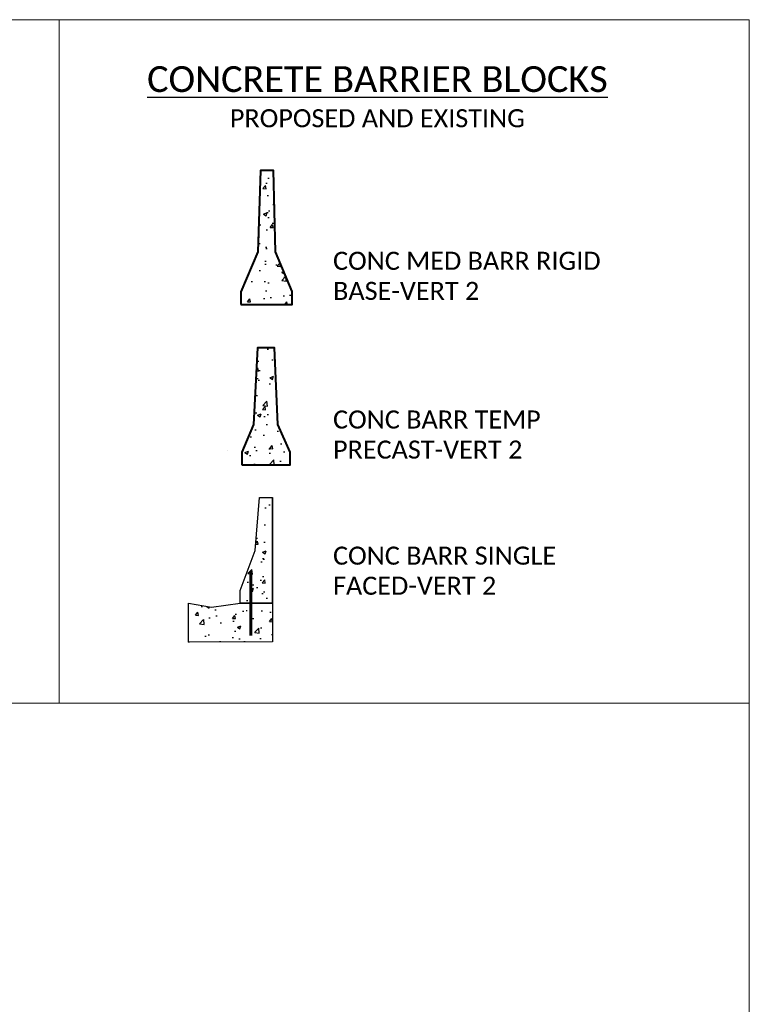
# Model space of a CAD drawing. Extents: x 3480 to 4622, y 4336 to 4703.
# Tile 17 of 33: x 3970 to 3998, y 4638 to 4677. Entities that reach past the tile are written whole.
import ezdxf

# ---------------------------------------------------------------- set-up
doc = ezdxf.new("R2010")
doc.units = 0
doc.header["$MEASUREMENT"] = 0
doc.layers.add('P_MISC_NoPlot', color=7, linetype='Continuous', lineweight=18, plot=False)
doc.layers.add('P_MISC_TXT', color=7, linetype='Continuous')
doc.layers.add('P_MISC_TYPS', color=7, linetype='Continuous', lineweight=25)
doc.styles.add('CalibriLight', font='calibril.ttf')
pattern_1 = [(50, (-3546.028, -4603.5193), (1.43452037, -0.12550427), [0.15, -1.65]), (355, (-3546.028, -4603.5193), (-0.27750267, 1.50438427), [0.12, -1.32]), (100.451444, (-3545.9085, -4603.5298), (1.1570177, 1.37887998), [0.1274804, -1.40228422]), (46.1842, (-3546.028, -4603.1193), (2.13448266, -0.33103856), [0.225, -2.475]), (96.635635, (-3545.8501, -4603.147), (1.8693239, 1.9482372), [0.1912207, -2.1034275]), (351.184164, (-3546.028, -4603.1193), (1.8693239, 1.9482372), [0.18, -1.98]), (21, (-3545.828, -4603.2193), (1.1938141, -0.80523778), [0.15, -1.65]), (326, (-3545.828, -4603.2193), (0.48663066, 1.4503001), [0.12, -1.32]), (71.451445, (-3545.7285, -4603.2864), (1.68044475, 0.6450623), [0.12748038, -1.40228422]), (37.5, (-3546.028, -4603.5193), (0.02431971, 0.665787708), [0, -1.304, 0, -1.34, 0, -1.325]), (7.5, (-3546.028, -4603.5193), (0.526139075, 0.78882342), [0, -0.764, 0, -1.274, 0, -0.505]), (327.5, (-3546.474, -4603.5193), (1.06764487, -0.045109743), [0, -0.5, 0, -1.56, 0, -2.07]), (317.5, (-3546.674, -4603.5193), (1.16637234, 0.20020996), [0, -0.65, 0, -1.036, 0, -1.47])]

# ---------------------------------------------------------------- blocks, each defined once
blk = doc.blocks.new('CONC MED BARR RIGID BASE-VERT 2')
at = {"layer": 'P_MISC_TYPS'}
h = blk.add_hatch(dxfattribs=at)
h.set_pattern_fill('AR-CONC', color=256, scale=0.2)
h.set_pattern_definition([(50, (-3548.7318, -4611.6726), (1.43452037, -0.12550427), [0.15, -1.65]), (355, (-3548.7318, -4611.6726), (-0.27750267, 1.50438427), [0.12, -1.32]), (100.451444, (-3548.6123, -4611.683), (1.1570177, 1.37887998), [0.1274804, -1.40228422]), (46.1842, (-3548.7318, -4611.2726), (2.13448266, -0.33103856), [0.225, -2.475]), (96.635635, (-3548.554, -4611.3002), (1.8693239, 1.9482372), [0.1912207, -2.1034275]), (351.184164, (-3548.7318, -4611.2726), (1.8693239, 1.9482372), [0.18, -1.98]), (21, (-3548.5318, -4611.3726), (1.1938141, -0.80523778), [0.15, -1.65]), (326, (-3548.5318, -4611.3726), (0.48663066, 1.4503001), [0.12, -1.32]), (71.451445, (-3548.4324, -4611.4397), (1.68044475, 0.6450623), [0.12748038, -1.40228422]), (37.5, (-3548.73184, -4611.67257), (0.02431971, 0.665787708), [0, -1.304, 0, -1.34, 0, -1.325]), (7.5, (-3548.73184, -4611.6726), (0.526139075, 0.78882342), [0, -0.764, 0, -1.274, 0, -0.505]), (327.5, (-3549.17784, -4611.67257), (1.06764487, -0.045109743), [0, -0.5, 0, -1.56, 0, -2.07]), (317.5, (-3549.3778, -4611.6726), (1.16637234, 0.20020996), [0, -0.65, 0, -1.036, 0, -1.47])])
h.paths.add_polyline_path([(-1.989, 0.003), (0, 0), (0, 0.5), (-0.643, 2.038), (-0.725, 5.198), (-1.225, 5.198), (-1.336, 2.038), (-1.988, 0.499)])
at = {"layer": 'P_MISC_TYPS', "lineweight": 40, "flags": 128}
blk.add_lwpolyline([(-1.989, 0.003), (0, 0), (0, 0.5), (-0.643, 2.038), (-0.725, 5.198), (-1.225, 5.198), (-1.336, 2.038), (-1.988, 0.499)], close=True, dxfattribs=at)
blk = doc.blocks.new('*U130')
at = {"layer": 'P_MISC_TYPS'}
h = blk.add_hatch(dxfattribs=at)
h.set_pattern_fill('AR-CONC', color=256, scale=0.2)
h.set_pattern_definition([(50, (-3548.6527, -4605.4518), (1.43452037, -0.12550427), [0.15, -1.65]), (355, (-3548.6527, -4605.4518), (-0.27750267, 1.50438427), [0.12, -1.32]), (100.451444, (-3548.5332, -4605.4623), (1.1570177, 1.37887998), [0.1274804, -1.40228422]), (46.1842, (-3548.6527, -4605.0518), (2.13448266, -0.33103856), [0.225, -2.475]), (96.635635, (-3548.4748, -4605.0794), (1.8693239, 1.9482372), [0.1912207, -2.1034275]), (351.184164, (-3548.6527, -4605.0518), (1.8693239, 1.9482372), [0.18, -1.98]), (21, (-3548.4527, -4605.1518), (1.1938141, -0.80523778), [0.15, -1.65]), (326, (-3548.4527, -4605.1518), (0.48663066, 1.4503001), [0.12, -1.32]), (71.451445, (-3548.3532, -4605.219), (1.68044475, 0.6450623), [0.12748038, -1.40228422]), (37.5, (-3548.6527, -4605.45184), (0.02431971, 0.665787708), [0, -1.304, 0, -1.34, 0, -1.325]), (7.5, (-3548.6527, -4605.45184), (0.526139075, 0.78882342), [0, -0.764, 0, -1.274, 0, -0.505]), (327.5, (-3549.0987, -4605.45184), (1.06764487, -0.045109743), [0, -0.5, 0, -1.56, 0, -2.07]), (317.5, (-3549.2987, -4605.4518), (1.16637234, 0.20020996), [0, -0.65, 0, -1.036, 0, -1.47])])
h.paths.add_polyline_path([(-0.48, 1.564), (-0.605, 4.539), (-1.27, 4.539), (-1.421, 1.564), (-1.875, 0.497), (-1.875, 0), (0, 0), (0, 0.5)])
blk.add_line((-2.42, 0.55), (-2.42, 0.55), dxfattribs=at)
at = {"layer": 'P_MISC_TYPS', "lineweight": 40, "flags": 128}
blk.add_lwpolyline([(-1.875, 0), (0, 0), (0, 0.5), (-0.48, 1.564), (-0.605, 4.539), (-1.27, 4.539), (-1.421, 1.564), (-1.875, 0.497)], close=True, dxfattribs=at)
blk = doc.blocks.new('*U131')
at = {"layer": 'P_MISC_TYPS'}
h = blk.add_hatch(dxfattribs=at)
h.set_pattern_fill('AR-CONC', color=256, scale=0.2)
h.set_pattern_definition(pattern_1)
h.paths.add_polyline_path([(3.252, 4.102), (2.752, 4.102), (2.58, 2.044), (2.002, 0.5), (2.002, 0), (3.252, 0)])
h = blk.add_hatch(dxfattribs=at)
h.set_pattern_fill('AR-CONC', color=256, scale=0.2)
h.set_pattern_definition(pattern_1)
h.paths.add_polyline_path([(2.002, 0), (0.887, -0.152), (0, 0), (0, -1.506), (3.25, -1.5), (3.252, 0)])
blk.add_line((3.252, 0), (3.252, 4.102), dxfattribs=at)
at = {"layer": 'P_MISC_TYPS', "lineweight": 60}
blk.add_line((2.411, -1.251), (2.411, 1.246), dxfattribs=at)
at = {"layer": 'P_MISC_TYPS', "lineweight": 30, "flags": 128}
for points in [[(2.002, 0), (2.002, 0.5), (2.58, 2.044), (2.752, 4.102), (3.252, 4.102), (3.252, 0)], [(0, -1.506), (0, 0), (0.887, -0.152), (2.002, 0), (3.252, 0), (3.25, -1.5)]]:
    blk.add_lwpolyline(points, close=True, dxfattribs=at)

msp = doc.modelspace()

# ---------------------------------------------------------------- linework, layer by layer
at = {"layer": 'P_MISC_NoPlot'}
msp.add_lwpolyline([(3840.733, 4676.645), (3998.233, 4676.645), (3998.233, 4579.145), (3840.733, 4579.145)], close=True, dxfattribs=at)
at = {"layer": 'P_MISC_NoPlot', "flags": 128}
for points in [[(3920.396, 4676.645), (3920.396, 4650.143), (3998.233, 4650.143)], [(3971.461, 4650.143), (3971.461, 4676.645)]]:
    msp.add_lwpolyline(points, dxfattribs=at)

# ---------------------------------------------------------------- block references
at = {"layer": 'P_MISC_TYPS'}
for name, p in [('CONC MED BARR RIGID BASE-VERT 2', (3980.502, 4665.599)), ('*U130', (3980.423, 4659.378)), ('*U131', (3976.484, 4654.013))]:
    msp.add_blockref(name, p, dxfattribs=at)

# ---------------------------------------------------------------- texts
at = {"layer": 'P_MISC_TXT', "style": 'CalibriLight'}
for s, insert, char_height, width, attachment_point in [('{\\LCONCRETE BARRIER BLOCKS\\P\\H0.7x;\\lPROPOSED AND EXISTING}', (3983.807, 4673.653), 1, 19.65294, 5), ('CONC MED BARR RIGID BASE-VERT 2', (3982.087, 4667.645), 0.7, 12.60065, 1), ('CONC BARR TEMP PRECAST-VERT 2', (3982.087, 4661.491), 0.7, 12.60065, 1), ('CONC BARR SINGLE FACED-VERT 2', (3982.087, 4656.212), 0.7, 12.60065, 1)]:
    msp.add_mtext(s, dxfattribs=dict(at, insert=insert, char_height=char_height, width=width, attachment_point=attachment_point))

doc.saveas('drawing.dxf')
